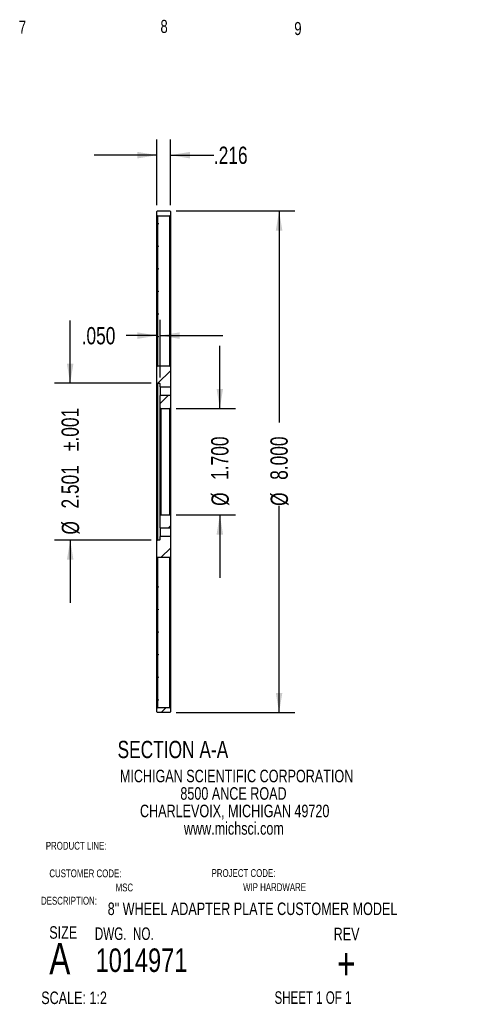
# Model space of a CAD drawing. Header units: inches. Extents: x 0.1 to 11.4, y 0.2 to 8.3.
# Tile 9 of 9: x 7.8 to 11.4, y 0.4 to 8.3. Entities that reach past the tile are written whole.
import ezdxf

# ---------------------------------------------------------------- set-up
doc = ezdxf.new("R2010")
doc.units = ezdxf.units.IN
doc.header["$MEASUREMENT"] = 0
doc.linetypes.add('PHANTOM', pattern=[0.5, 0.25, -0.05, 0.05, -0.05, 0.05, -0.05])
doc.layers.add('DIMENSIONS', color=150, linetype='Continuous')
doc.layers.add('TEXT', color=7, linetype='Continuous')
doc.layers.add('SECTION', color=7, linetype='PHANTOM', lineweight=35)
doc.styles.add('SLDTEXTSTYLE0', font='TXT', dxfattribs={"width": 0.75})
doc.styles.add('SLDTEXTSTYLE1', font='TXT', dxfattribs={"width": 0.6875})
doc.styles.add('SLDTEXTSTYLE2', font='TXT', dxfattribs={"width": 0.694444})
doc.dimstyles.new('SLDDIMSTYLE3', dxfattribs={"dimtxt": 0.137795, "dimasz": 0.156, "dimexe": 0, "dimexo": 0.0625, "dimgap": 0.034449, "dimtad": 0, "dimdec": 3, "dimlfac": 2, "dimrnd": 1e-09, "dimzin": 4, "dimdsep": 46, "dimtxsty": 'SLDTEXTSTYLE0', "dimsah": 1, "dimcen": 0.09, "dimadec": 0, "dimazin": 1, "dimtfac": 1, "dimtdec": 3, "dimtmove": 0, "dimatfit": 0, "dimfxl": 0, "dimfrac": 2, "dimtolj": 1, "dimtzin": 12, "dimarcsym": 0})
doc.dimstyles.new('SLDDIMSTYLE4', dxfattribs={"dimtxt": 0.137795, "dimasz": 0.156, "dimexe": 0, "dimexo": 0.0625, "dimgap": 0.034449, "dimtad": 0, "dimdec": 3, "dimlfac": 2, "dimrnd": 1e-09, "dimzin": 4, "dimdsep": 46, "dimtxsty": 'SLDTEXTSTYLE0', "dimsah": 1, "dimcen": 0.09, "dimadec": 0, "dimazin": 1, "dimtfac": 1, "dimtdec": 3, "dimtofl": 0, "dimtmove": 0, "dimatfit": 3, "dimfxl": 0, "dimfrac": 2, "dimtolj": 1, "dimtzin": 12, "dimarcsym": 0})
doc.dimstyles.new('SLDDIMSTYLE5', dxfattribs={"dimtxt": 0.137795, "dimasz": 0.156, "dimexe": 0, "dimexo": 0.0625, "dimgap": 0.034449, "dimtad": 0, "dimdec": 3, "dimlfac": 2, "dimrnd": 1e-09, "dimzin": 12, "dimdsep": 46, "dimtxsty": 'SLDTEXTSTYLE0', "dimsah": 1, "dimcen": 0.09, "dimadec": 0, "dimazin": 3, "dimtol": 1, "dimtp": 0.001, "dimtm": 0.001, "dimtfac": 1, "dimtdec": 3, "dimtmove": 0, "dimatfit": 0, "dimfxl": 0, "dimfrac": 2, "dimtolj": 1, "dimarcsym": 0})
doc.dimstyles.new('SLDDIMSTYLE6', dxfattribs={"dimtxt": 0.137795, "dimasz": 0.156, "dimexe": 0, "dimexo": 0.0625, "dimgap": 0.034449, "dimtad": 0, "dimtih": 1, "dimtoh": 1, "dimdec": 3, "dimlfac": 2, "dimrnd": 1e-09, "dimzin": 4, "dimdsep": 46, "dimtxsty": 'SLDTEXTSTYLE0', "dimsah": 1, "dimcen": 0.09, "dimadec": 0, "dimazin": 1, "dimtfac": 1, "dimtdec": 3, "dimtmove": 0, "dimatfit": 0, "dimfxl": 0, "dimfrac": 2, "dimtolj": 1, "dimtzin": 12, "dimarcsym": 0})
doc.dimstyles.new('SLDDIMSTYLE7', dxfattribs={"dimtxt": 0.137795, "dimasz": 0.156, "dimexe": 0, "dimexo": 0.0625, "dimgap": 0.034449, "dimtad": 0, "dimtih": 1, "dimtoh": 1, "dimdec": 3, "dimlfac": 2, "dimrnd": 1e-09, "dimzin": 12, "dimdsep": 46, "dimtxsty": 'SLDTEXTSTYLE0', "dimsah": 1, "dimcen": 0.09, "dimadec": 0, "dimazin": 3, "dimtfac": 1, "dimtdec": 3, "dimtmove": 0, "dimatfit": 0, "dimfxl": 0, "dimfrac": 2, "dimtolj": 1, "dimtzin": 12, "dimarcsym": 0})

# ---------------------------------------------------------------- blocks, each defined once
blk = doc.blocks.new('SW_NOTE_0_1')
at = {"layer": 'TEXT', "color": 0, "char_height": 0.1, "attachment_point": 2, "style": 'SLDTEXTSTYLE0'}
for s, insert in [('MICHIGAN SCIENTIFIC CORPORATION', (1.1969, 0.1289)), ('8500 ANCE ROAD', (1.1722, -0.0105)), ('CHARLEVOIX, MICHIGAN 49720', (1.1819, -0.1498)), ('www.michsci.com', (1.1754, -0.2892))]:
    blk.add_mtext(s, dxfattribs=dict(at, insert=insert))
blk = doc.blocks.new('_D_8')
at = {"layer": 'DIMENSIONS'}
for p, q in [((9.3811, 5.152), (9.3811, 5.652)), ((9.0324, 5.152), (9.5061, 5.152)), ((9.0324, 4.302), (9.5061, 4.302)), ((9.3811, 4.302), (9.3811, 3.802))]:
    blk.add_line(p, q, dxfattribs=at)
for points in [[(9.3811, 5.152), (9.4071, 5.308), (9.3551, 5.308)], [(9.3811, 4.302), (9.3551, 4.146), (9.4071, 4.146)]]:
    blk.add_solid(points, dxfattribs=at)
at = {"layer": 'DIMENSIONS', "char_height": 0.1378, "attachment_point": 1, "rotation": 90, "style": 'SLDTEXTSTYLE0'}
for s, insert in [('1.700', (9.3118, 4.5824)), ('%%c', (9.3139, 4.3746))]:
    blk.add_mtext(s, dxfattribs=dict(at, insert=insert))
blk = doc.blocks.new('_D_9')
at = {"layer": 'DIMENSIONS'}
for p, q in [((9.0324, 6.727), (9.9785, 6.727)), ((9.8535, 6.727), (9.8535, 5.0406)), ((9.8535, 2.727), (9.8535, 4.3746)), ((9.0324, 2.727), (9.9785, 2.727))]:
    blk.add_line(p, q, dxfattribs=at)
for points in [[(9.8535, 6.727), (9.8275, 6.571), (9.8795, 6.571)], [(9.8535, 2.727), (9.8795, 2.883), (9.8275, 2.883)]]:
    blk.add_solid(points, dxfattribs=at)
at = {"layer": 'DIMENSIONS', "char_height": 0.1378, "attachment_point": 1, "rotation": 90, "style": 'SLDTEXTSTYLE0'}
for s, insert in [('8.000', (9.7842, 4.5824)), ('%%c', (9.7864, 4.3746))]:
    blk.add_mtext(s, dxfattribs=dict(at, insert=insert))
blk = doc.blocks.new('_D_10')
at = {"layer": 'DIMENSIONS'}
for p, q in [((8.1878, 5.3522), (8.1878, 5.8522)), ((8.8344, 5.3522), (8.0628, 5.3522)), ((8.8344, 4.1017), (8.0628, 4.1017)), ((8.1878, 4.1017), (8.1878, 3.6017))]:
    blk.add_line(p, q, dxfattribs=at)
for points in [[(8.1878, 5.3522), (8.2138, 5.5082), (8.1618, 5.5082)], [(8.1878, 4.1017), (8.1618, 3.9457), (8.2138, 3.9457)]]:
    blk.add_solid(points, dxfattribs=at)
at = {"layer": 'DIMENSIONS', "char_height": 0.1378, "attachment_point": 1, "rotation": 90, "style": 'SLDTEXTSTYLE0'}
for s, insert in [('±.001', (8.1185, 4.812)), ('2.501', (8.1185, 4.3538)), ('%%c', (8.1206, 4.146))]:
    blk.add_mtext(s, dxfattribs=dict(at, insert=insert))
blk = doc.blocks.new('_D_11')
at = {"layer": 'DIMENSIONS'}
for p, q in [((8.8794, 5.5345), (8.8794, 5.8578)), ((8.9044, 5.3982), (8.9044, 5.8578)), ((8.8794, 5.7328), (8.6354, 5.7328)), ((8.9044, 5.7328), (9.4044, 5.7328))]:
    blk.add_line(p, q, dxfattribs=at)
for points in [[(8.8794, 5.7328), (8.7234, 5.7588), (8.7234, 5.7068)], [(8.9044, 5.7328), (9.0604, 5.7068), (9.0604, 5.7588)]]:
    blk.add_solid(points, dxfattribs=at)
at = {"layer": 'DIMENSIONS', "insert": (8.2791, 5.8011), "char_height": 0.1378, "attachment_point": 1, "style": 'SLDTEXTSTYLE0'}
blk.add_mtext('.050', dxfattribs=at)
blk = doc.blocks.new('_D_12')
at = {"layer": 'DIMENSIONS'}
for p, q in [((8.8794, 6.772), (8.8794, 7.2971)), ((8.9874, 6.772), (8.9874, 7.2971)), ((8.8794, 7.1721), (8.3794, 7.1721)), ((8.9874, 7.1721), (9.3334, 7.1721))]:
    blk.add_line(p, q, dxfattribs=at)
for points in [[(8.8794, 7.1721), (8.7234, 7.1981), (8.7234, 7.1461)], [(8.9874, 7.1721), (9.1434, 7.1461), (9.1434, 7.1981)]]:
    blk.add_solid(points, dxfattribs=at)
at = {"layer": 'DIMENSIONS', "insert": (9.3334, 7.2403), "char_height": 0.1378, "attachment_point": 1, "style": 'SLDTEXTSTYLE0'}
blk.add_mtext('.216', dxfattribs=at)

msp = doc.modelspace()

# ---------------------------------------------------------------- hatches: boundary and pattern name
at = {"layer": 'SECTION', "linetype": 'Continuous', "lineweight": 18}
h = msp.add_hatch(dxfattribs=at)
h.set_pattern_fill('ANSI31', color=256, style=0)
h.paths.add_polyline_path([(8.88441, 6.72696), (8.87941, 6.72196), (8.87941, 6.69446), (8.88441, 6.68946), (8.98241, 6.68946), (8.98741, 6.69446), (8.98741, 6.72196), (8.98241, 6.72696)], flags=0)
h = msp.add_hatch(dxfattribs=at)
h.set_pattern_fill('ANSI31', color=256, style=0)
edge = h.paths.add_edge_path(flags=0)
edge.add_line((8.98741, 5.48446), (8.98241, 5.48946))
edge.add_line((8.98241, 5.48946), (8.88441, 5.48946))
edge.add_line((8.88441, 5.48946), (8.87941, 5.48446))
edge.add_line((8.87941, 5.48446), (8.87941, 5.35721))
edge.add_line((8.87941, 5.35721), (8.88441, 5.35221))
edge.add_line((8.88441, 5.35221), (8.90041, 5.35221))
edge.add_arc((8.90041, 5.34821), 0.004, 0, 90, ccw=False)
edge.add_line((8.90441, 5.34821), (8.90441, 5.32346))
edge.add_line((8.90441, 5.32346), (8.98741, 5.32346))
edge.add_line((8.98741, 5.32346), (8.98741, 5.48446))
h = msp.add_hatch(dxfattribs=at)
h.set_pattern_fill('ANSI31', color=256, style=0)
h.paths.add_polyline_path([(8.98741, 5.15696), (8.98741, 5.25546), (8.90441, 5.25546), (8.90441, 5.15696), (8.90941, 5.15196), (8.98241, 5.15196)], flags=0)
h = msp.add_hatch(dxfattribs=at)
h.set_pattern_fill('ANSI31', color=256, style=0)
h.paths.add_polyline_path([(8.98741, 4.29696), (8.98241, 4.30196), (8.90941, 4.30196), (8.90441, 4.29696), (8.90441, 4.19846), (8.98741, 4.19846)], flags=0)
h = msp.add_hatch(dxfattribs=at)
h.set_pattern_fill('ANSI31', color=256, style=0)
edge = h.paths.add_edge_path(flags=0)
edge.add_arc((8.90041, 4.10571), 0.004, 270, 360, ccw=False)
edge.add_line((8.90041, 4.10171), (8.88441, 4.10171))
edge.add_line((8.88441, 4.10171), (8.87941, 4.09671))
edge.add_line((8.87941, 4.09671), (8.87941, 3.96946))
edge.add_line((8.87941, 3.96946), (8.88441, 3.96446))
edge.add_line((8.88441, 3.96446), (8.98241, 3.96446))
edge.add_line((8.98241, 3.96446), (8.98741, 3.96946))
edge.add_line((8.98741, 3.96946), (8.98741, 4.13046))
edge.add_line((8.98741, 4.13046), (8.90441, 4.13046))
edge.add_line((8.90441, 4.13046), (8.90441, 4.10571))
h = msp.add_hatch(dxfattribs=at)
h.set_pattern_fill('ANSI31', color=256, style=0)
h.paths.add_polyline_path([(8.87941, 2.73196), (8.88441, 2.72696), (8.98241, 2.72696), (8.98741, 2.73196), (8.98741, 2.75946), (8.98241, 2.76446), (8.88441, 2.76446), (8.87941, 2.75946)], flags=0)

# ---------------------------------------------------------------- linework, layer by layer
at = {"color": 1, "linetype": 'Continuous', "lineweight": 25}
for p, q in [((8.87941, 6.72196), (8.88441, 6.72696)), ((8.87941, 6.69446), (8.87941, 6.72196)), ((8.87941, 6.69446), (8.88441, 6.68946)), ((8.87941, 6.63386), (8.87941, 6.69446)), ((8.88441, 6.72696), (8.98241, 6.72696)), ((8.88441, 6.68946), (8.98241, 6.68946)), ((8.88441, 6.68946), (8.88441, 6.63113)), ((8.98241, 6.72696), (8.98741, 6.72196)), ((8.98241, 6.68946), (8.98741, 6.69446)), ((8.98241, 6.62696), (8.98241, 6.68946)), ((8.98741, 6.72196), (8.98741, 6.69446)), ((8.98741, 6.69446), (8.98741, 6.62696)), ((8.87941, 6.61767), (8.87941, 6.63386)), ((8.87941, 6.45372), (8.87941, 6.61767)), ((8.88741, 6.62246), (8.88441, 6.62073)), ((8.88441, 6.62073), (8.88441, 6.45102)), ((8.98241, 5.55196), (8.98241, 6.62696)), ((8.98741, 6.62696), (8.98741, 5.55196)), ((8.87941, 6.43754), (8.87941, 6.45372)), ((8.88441, 6.44062), (8.88441, 6.27089)), ((8.87941, 6.27357), (8.87941, 6.43754)), ((8.87941, 6.25739), (8.87941, 6.27357)), ((8.87941, 6.09337), (8.87941, 6.25739)), ((8.88441, 6.26049), (8.88441, 6.09072)), ((8.87941, 6.07719), (8.87941, 6.09337)), ((8.87941, 5.91312), (8.87941, 6.07719)), ((8.88441, 6.08032), (8.88441, 5.91051)), ((8.87941, 5.89693), (8.87941, 5.91312)), ((8.87941, 5.73278), (8.87941, 5.89693)), ((8.88441, 5.91051), (8.88741, 5.90877)), ((8.88741, 5.90183), (8.88441, 5.9001)), ((8.88441, 5.9001), (8.88441, 5.73021)), ((8.87941, 5.71658), (8.87941, 5.73278)), ((8.87941, 5.55196), (8.87941, 5.71658)), ((8.88741, 5.72153), (8.88441, 5.7198)), ((8.88441, 5.7198), (8.88441, 5.55196)), ((8.87941, 5.48446), (8.87941, 5.55196)), ((8.88441, 5.55196), (8.88441, 5.48946)), ((8.98241, 5.48946), (8.98241, 5.55196)), ((8.98741, 5.55196), (8.98741, 5.48446)), ((8.88441, 5.48946), (8.87941, 5.48446)), ((8.87941, 5.35721), (8.87941, 5.48446)), ((8.98241, 5.48946), (8.88441, 5.48946)), ((8.98741, 5.48446), (8.98241, 5.48946)), ((8.98741, 5.48446), (8.98741, 5.32346)), ((8.87941, 5.35721), (8.88441, 5.35221)), ((8.87941, 4.72696), (8.87941, 5.35721)), ((8.88441, 5.35221), (8.90041, 5.35221)), ((8.88441, 5.35221), (8.88441, 4.72696)), ((8.90441, 5.32346), (8.90441, 5.34821)), ((8.90441, 5.32346), (8.90441, 5.28946)), ((8.90441, 5.32346), (8.98741, 5.32346)), ((8.90441, 5.28946), (8.90441, 5.25546)), ((8.98741, 5.32346), (8.98741, 5.28946)), ((8.98741, 5.28946), (8.98741, 5.25546)), ((8.90441, 5.15696), (8.90441, 5.25546)), ((8.98741, 5.25546), (8.90441, 5.25546)), ((8.98741, 5.25546), (8.98741, 5.15696)), ((8.90441, 5.15696), (8.90941, 5.15196)), ((8.90441, 4.72696), (8.90441, 5.15696)), ((8.90941, 5.15196), (8.98241, 5.15196)), ((8.90941, 5.15196), (8.90941, 4.72696)), ((8.98241, 5.15196), (8.98741, 5.15696)), ((8.98241, 4.72696), (8.98241, 5.15196)), ((8.98741, 5.15696), (8.98741, 4.72696)), ((8.87941, 4.09671), (8.87941, 4.72696)), ((8.88441, 4.72696), (8.88441, 4.10171)), ((8.90441, 4.29696), (8.90441, 4.72696)), ((8.90941, 4.72696), (8.90941, 4.30196)), ((8.98241, 4.30196), (8.98241, 4.72696)), ((8.98741, 4.72696), (8.98741, 4.29696)), ((8.90941, 4.30196), (8.90441, 4.29696)), ((8.90441, 4.19846), (8.90441, 4.29696)), ((8.98241, 4.30196), (8.90941, 4.30196)), ((8.98741, 4.29696), (8.98241, 4.30196)), ((8.98741, 4.29696), (8.98741, 4.19846)), ((8.90441, 4.19846), (8.98741, 4.19846)), ((8.90441, 4.19846), (8.90441, 4.16446)), ((8.90441, 4.16446), (8.90441, 4.13046)), ((8.98741, 4.19846), (8.98741, 4.16446)), ((8.98741, 4.16446), (8.98741, 4.13046)), ((8.88441, 4.10171), (8.87941, 4.09671)), ((8.87941, 3.96946), (8.87941, 4.09671)), ((8.90041, 4.10171), (8.88441, 4.10171)), ((8.98741, 4.13046), (8.90441, 4.13046)), ((8.90441, 4.10571), (8.90441, 4.13046)), ((8.98741, 4.13046), (8.98741, 3.96946)), ((8.87941, 3.96946), (8.88441, 3.96446)), ((8.87941, 3.90196), (8.87941, 3.96946)), ((8.88441, 3.96446), (8.98241, 3.96446)), ((8.88441, 3.96446), (8.88441, 3.90196)), ((8.98241, 3.96446), (8.98741, 3.96946)), ((8.98241, 3.90196), (8.98241, 3.96446)), ((8.98741, 3.96946), (8.98741, 3.90196)), ((8.87941, 3.73734), (8.87941, 3.90196)), ((8.88441, 3.90196), (8.88441, 3.73412)), ((8.98241, 2.82696), (8.98241, 3.90196)), ((8.98741, 3.90196), (8.98741, 2.82696)), ((8.87941, 3.72114), (8.87941, 3.73734)), ((8.87941, 3.55699), (8.87941, 3.72114)), ((8.88441, 3.73412), (8.88741, 3.73238)), ((8.88441, 3.72371), (8.88441, 3.55382)), ((8.87941, 3.54079), (8.87941, 3.55699)), ((8.87941, 3.37673), (8.87941, 3.54079)), ((8.88441, 3.55382), (8.88741, 3.55208)), ((8.88741, 3.54515), (8.88441, 3.54341)), ((8.88441, 3.54341), (8.88441, 3.3736)), ((8.87941, 3.36054), (8.87941, 3.37673)), ((8.87941, 3.19653), (8.87941, 3.36054)), ((8.88441, 3.36319), (8.88441, 3.19343)), ((8.87941, 3.18035), (8.87941, 3.19653)), ((8.87941, 3.01637), (8.87941, 3.18035)), ((8.88441, 3.18303), (8.88441, 3.01329)), ((8.87941, 3.00019), (8.87941, 3.01637)), ((8.87941, 2.83625), (8.87941, 3.00019)), ((8.88441, 3.00289), (8.88441, 2.83319)), ((8.87941, 2.82006), (8.87941, 2.83625)), ((8.88441, 2.83319), (8.88741, 2.83145)), ((8.87941, 2.75946), (8.87941, 2.82006)), ((8.88441, 2.76446), (8.87941, 2.75946)), ((8.87941, 2.73196), (8.87941, 2.75946)), ((8.88441, 2.82278), (8.88441, 2.76446)), ((8.98241, 2.76446), (8.88441, 2.76446)), ((8.98241, 2.76446), (8.98241, 2.82696)), ((8.98741, 2.75946), (8.98241, 2.76446)), ((8.98741, 2.82696), (8.98741, 2.75946)), ((8.98741, 2.75946), (8.98741, 2.73196)), ((8.88441, 2.72696), (8.87941, 2.73196)), ((8.98241, 2.72696), (8.88441, 2.72696)), ((8.98741, 2.73196), (8.98241, 2.72696))]:
    msp.add_line(p, q, dxfattribs=at)
at = {"color": 1, "linetype": 'Continuous', "lineweight": 25, "flags": 128}
for points in [[(8.88441, 6.45102), (8.88609, 6.45005), (8.88741, 6.44929)], [(8.88741, 6.44236), (8.88573, 6.44139), (8.88441, 6.44062)], [(8.88441, 6.27089), (8.88609, 6.26992), (8.88741, 6.26916)], [(8.88741, 6.26222), (8.88573, 6.26125), (8.88441, 6.26049)], [(8.88441, 6.09072), (8.88609, 6.08975), (8.88741, 6.08899)], [(8.88741, 6.08205), (8.88573, 6.08108), (8.88441, 6.08032)], [(8.88441, 5.73021), (8.88609, 5.72924), (8.88741, 5.72847)], [(8.88741, 3.72544), (8.88573, 3.72447), (8.88441, 3.72371)], [(8.88441, 3.3736), (8.88609, 3.37263), (8.88741, 3.37186)], [(8.88741, 3.36493), (8.88573, 3.36396), (8.88441, 3.36319)], [(8.88441, 3.19343), (8.88609, 3.19246), (8.88741, 3.19169)], [(8.88741, 3.18476), (8.88573, 3.18379), (8.88441, 3.18303)], [(8.88441, 3.01329), (8.88609, 3.01232), (8.88741, 3.01156)], [(8.88741, 3.00463), (8.88573, 3.00366), (8.88441, 3.00289)]]:
    msp.add_lwpolyline(points, dxfattribs=at)
at = {"color": 1, "linetype": 'Continuous', "lineweight": 25}
for centre, start, end in [((8.90041, 5.34821), 0, 90), ((8.90041, 4.10571), 270, 0)]:
    msp.add_arc(centre, 0.004, start, end, dxfattribs=at)
for points in [[(8.88441, 6.63113), (8.88275, 6.63204), (8.88108, 6.63295), (8.87941, 6.63386)], [(8.87941, 6.61767), (8.88107, 6.61869), (8.88274, 6.61971), (8.88441, 6.62073)], [(8.88441, 6.63113), (8.88541, 6.63055), (8.88641, 6.62998), (8.88741, 6.6294)], [(8.88441, 6.45102), (8.88274, 6.45192), (8.88108, 6.45282), (8.87941, 6.45372)], [(8.87941, 6.43754), (8.88107, 6.43857), (8.88274, 6.4396), (8.88441, 6.44062)], [(8.88441, 6.27089), (8.88274, 6.27178), (8.88108, 6.27268), (8.87941, 6.27357)], [(8.87941, 6.25739), (8.88107, 6.25842), (8.88274, 6.25946), (8.88441, 6.26049)], [(8.88441, 6.09072), (8.88274, 6.09161), (8.88108, 6.09249), (8.87941, 6.09337)], [(8.87941, 6.07719), (8.88107, 6.07823), (8.88274, 6.07928), (8.88441, 6.08032)], [(8.88441, 5.91051), (8.88274, 5.91138), (8.88108, 5.91225), (8.87941, 5.91312)], [(8.87941, 5.89693), (8.88107, 5.89799), (8.88274, 5.89904), (8.88441, 5.9001)], [(8.88441, 5.73021), (8.88274, 5.73107), (8.88108, 5.73193), (8.87941, 5.73278)], [(8.87941, 5.71658), (8.88107, 5.71765), (8.88274, 5.71873), (8.88441, 5.7198)], [(8.88441, 3.73412), (8.88274, 3.73519), (8.88107, 3.73626), (8.87941, 3.73734)], [(8.87941, 3.72114), (8.88108, 3.72199), (8.88274, 3.72285), (8.88441, 3.72371)], [(8.88441, 3.55382), (8.88274, 3.55487), (8.88107, 3.55593), (8.87941, 3.55699)], [(8.87941, 3.54079), (8.88108, 3.54166), (8.88274, 3.54254), (8.88441, 3.54341)], [(8.88441, 3.3736), (8.88274, 3.37464), (8.88107, 3.37568), (8.87941, 3.37673)], [(8.87941, 3.36054), (8.88108, 3.36142), (8.88274, 3.36231), (8.88441, 3.36319)], [(8.88441, 3.19343), (8.88274, 3.19446), (8.88107, 3.19549), (8.87941, 3.19653)], [(8.87941, 3.18035), (8.88108, 3.18124), (8.88274, 3.18213), (8.88441, 3.18303)], [(8.88441, 3.01329), (8.88274, 3.01432), (8.88107, 3.01534), (8.87941, 3.01637)], [(8.87941, 3.00019), (8.88108, 3.00109), (8.88274, 3.00199), (8.88441, 3.00289)], [(8.88441, 2.83319), (8.88274, 2.8342), (8.88107, 2.83522), (8.87941, 2.83625)], [(8.87941, 2.82006), (8.88108, 2.82097), (8.88275, 2.82188), (8.88441, 2.82278)], [(8.88741, 2.82452), (8.88641, 2.82394), (8.88541, 2.82336), (8.88441, 2.82278)]]:
    msp.add_open_spline(points, degree=3, dxfattribs=at)
for points, knots in [([(8.88741, 6.6294), (8.88763, 6.62925), (8.88807, 6.62897), (8.8886, 6.62838), (8.88903, 6.62771), (8.88919, 6.62721), (8.88927, 6.62696)], [0, 0, 0, 0, 0.2493718, 0.4999882, 0.7505689, 1, 1, 1, 1]), ([(8.88927, 6.62696), (8.88933, 6.62667), (8.88945, 6.62611), (8.88938, 6.62523), (8.88916, 6.62446), (8.88882, 6.62381), (8.88843, 6.62328), (8.88796, 6.62282), (8.88759, 6.62258), (8.88741, 6.62246)], [0, 0, 0, 0, 0.1671187, 0.3308383, 0.499277, 0.6227822, 0.7501997, 0.8749363, 1, 1, 1, 1]), ([(8.88741, 6.44929), (8.8876, 6.44916), (8.88798, 6.44892), (8.88847, 6.44841), (8.88914, 6.44746), (8.88961, 6.44582), (8.8891, 6.44409), (8.88827, 6.44295), (8.8877, 6.44255), (8.88741, 6.44236)], [0, 0, 0, 0, 0.0821558, 0.1649655, 0.2509791, 0.499749, 0.7489199, 0.8753298, 1, 1, 1, 1]), ([(8.88741, 6.26916), (8.8876, 6.26903), (8.88798, 6.26878), (8.88847, 6.26828), (8.88913, 6.26733), (8.88961, 6.26569), (8.8891, 6.26395), (8.88828, 6.26282), (8.8877, 6.26242), (8.88741, 6.26222)], [0, 0, 0, 0, 0.082028, 0.1648497, 0.2510169, 0.4996799, 0.7485113, 0.8751124, 1, 1, 1, 1]), ([(8.88741, 6.08899), (8.8876, 6.08887), (8.88798, 6.08862), (8.88847, 6.08811), (8.88913, 6.08716), (8.88961, 6.08552), (8.8891, 6.08379), (8.88828, 6.08265), (8.8877, 6.08225), (8.88741, 6.08205)], [0, 0, 0, 0, 0.0819926, 0.1648349, 0.2510816, 0.4996813, 0.7481729, 0.8748309, 1, 1, 1, 1]), ([(8.88741, 5.90877), (8.8876, 5.90865), (8.88798, 5.9084), (8.88847, 5.90789), (8.88913, 5.90694), (8.88961, 5.9053), (8.8891, 5.90357), (8.88828, 5.90243), (8.8877, 5.90203), (8.88741, 5.90183)], [0, 0, 0, 0, 0.0820019, 0.1648279, 0.2510313, 0.4996771, 0.7483945, 0.8750264, 1, 1, 1, 1]), ([(8.88741, 5.72847), (8.8876, 5.72835), (8.88798, 5.7281), (8.88847, 5.72759), (8.88914, 5.72664), (8.88961, 5.725), (8.8891, 5.72327), (8.88827, 5.72213), (8.8877, 5.72173), (8.88741, 5.72153)], [0, 0, 0, 0, 0.0820765, 0.1648849, 0.250977, 0.4997161, 0.7487564, 0.875263, 1, 1, 1, 1]), ([(8.88741, 3.73238), (8.8876, 3.73226), (8.88799, 3.73201), (8.88847, 3.7315), (8.88914, 3.73056), (8.88961, 3.72891), (8.8891, 3.72717), (8.88827, 3.72603), (8.8877, 3.72564), (8.88741, 3.72544)], [0, 0, 0, 0, 0.0822336, 0.1650355, 0.250957, 0.4998132, 0.749147, 0.8754185, 1, 1, 1, 1]), ([(8.88741, 3.55208), (8.8876, 3.55196), (8.88799, 3.55171), (8.88847, 3.5512), (8.88914, 3.55026), (8.88961, 3.54861), (8.8891, 3.54687), (8.88827, 3.54574), (8.8877, 3.54534), (8.88741, 3.54515)], [0, 0, 0, 0, 0.0824867, 0.165294, 0.2509729, 0.4999769, 0.7495828, 0.8754893, 1, 1, 1, 1]), ([(8.88741, 3.37186), (8.8876, 3.37174), (8.88799, 3.37149), (8.88847, 3.37098), (8.88914, 3.37004), (8.88961, 3.36839), (8.8891, 3.36666), (8.88827, 3.36552), (8.8877, 3.36512), (8.88741, 3.36493)], [0, 0, 0, 0, 0.0823679, 0.1651742, 0.2509692, 0.4998912, 0.7493704, 0.8754588, 1, 1, 1, 1]), ([(8.88741, 3.19169), (8.8876, 3.19157), (8.88799, 3.19132), (8.88848, 3.19081), (8.88914, 3.18986), (8.88961, 3.18822), (8.8891, 3.18649), (8.88827, 3.18535), (8.8877, 3.18496), (8.88741, 3.18476)], [0, 0, 0, 0, 0.0826521, 0.1656593, 0.2515924, 0.5001187, 0.74927, 0.875449, 1, 1, 1, 1]), ([(8.88741, 3.01156), (8.8876, 3.01144), (8.88798, 3.01119), (8.88847, 3.01068), (8.88914, 3.00973), (8.88961, 3.00809), (8.8891, 3.00636), (8.88828, 3.00522), (8.8877, 3.00482), (8.88741, 3.00463)], [0, 0, 0, 0, 0.082171, 0.1650978, 0.2513429, 0.4999208, 0.7484903, 0.8750354, 1, 1, 1, 1]), ([(8.88741, 2.83145), (8.88765, 2.83129), (8.88814, 2.83097), (8.88871, 2.83031), (8.88909, 2.82961), (8.88932, 2.82891), (8.88941, 2.82826), (8.88941, 2.8276), (8.88932, 2.82717), (8.88927, 2.82696)], [0, 0, 0, 0, 0.1672154, 0.3310643, 0.4996924, 0.6223837, 0.7495538, 0.8748466, 1, 1, 1, 1]), ([(8.88927, 2.82696), (8.88919, 2.82671), (8.88903, 2.82621), (8.8886, 2.82554), (8.88807, 2.82495), (8.88763, 2.82466), (8.88741, 2.82452)], [0, 0, 0, 0, 0.2493919, 0.4999842, 0.7505887, 1, 1, 1, 1])]:
    msp.add_open_spline(points, degree=3, knots=knots, dxfattribs=at)

# ---------------------------------------------------------------- block references
at = {"layer": 'TEXT'}
msp.add_blockref('SW_NOTE_0_1', (8.3177, 2.14127), dxfattribs=at)

# ---------------------------------------------------------------- texts
at = {"layer": 'SECTION', "insert": (9.0069, 2.50044), "char_height": 0.1377953, "attachment_point": 2, "style": 'SLDTEXTSTYLE0'}
msp.add_mtext('SECTION A-A', dxfattribs=at)
at = {"layer": 'TEXT'}
for s, insert, char_height, attachment_point, style in [('8', (8.90752, 8.25114), 0.10417, 1, 'SLDTEXTSTYLE0'), ('7', (7.77821, 8.24496), 0.10417, 1, 'SLDTEXTSTYLE0'), ('9', (9.97463, 8.23439), 0.10417, 1, 'SLDTEXTSTYLE0'), ('PRODUCT LINE:', (7.99351, 1.69488), 0.0625, 1, 'SLDTEXTSTYLE0'), ('CUSTOMER CODE:', (8.02166, 1.47478), 0.0625, 1, 'SLDTEXTSTYLE0'), ('PROJECT CODE:', (9.31543, 1.47721), 0.0625, 1, 'SLDTEXTSTYLE0'), ('MSC', (8.61967, 1.36227), 0.0625, 2, 'SLDTEXTSTYLE0'), ('WIP HARDWARE', (9.81739, 1.3647), 0.0625, 2, 'SLDTEXTSTYLE0'), ('DESCRIPTION:', (7.95543, 1.25644), 0.0625, 1, 'SLDTEXTSTYLE0'), ('8" WHEEL ADAPTER PLATE CUSTOMER MODEL', (8.48705, 1.21108), 0.1, 1, 'SLDTEXTSTYLE0'), ('SIZE', (8.02093, 1.02205), 0.1, 1, 'SLDTEXTSTYLE0'), ('DWG.  NO.', (8.38421, 1.01239), 0.1, 1, 'SLDTEXTSTYLE2'), ('REV', (10.28854, 1.00981), 0.1, 1, 'SLDTEXTSTYLE0'), ('A', (8.02132, 0.88904), 0.25, 1, 'SLDTEXTSTYLE0'), ('1014971', (8.39046, 0.84446), 0.1875, 1, 'SLDTEXTSTYLE0'), ('+', (10.31608, 0.84933), 0.25, 1, 'SLDTEXTSTYLE0'), ('SCALE: 1:2', (7.95694, 0.50087), 0.1, 1, 'SLDTEXTSTYLE0'), ('SHEET 1 OF 1', (9.81714, 0.50282), 0.1, 1, 'SLDTEXTSTYLE1')]:
    msp.add_mtext(s, dxfattribs=dict(at, insert=insert, char_height=char_height, attachment_point=attachment_point, style=style))

# ---------------------------------------------------------------- dimensions: what is measured, and where the dimension line sits
at = {"layer": 'DIMENSIONS'}
for base, p1, p2, dimstyle, picture, middle in [((8.98741, 7.17206), (8.87941, 6.72196), (8.98741, 6.72196), 'SLDDIMSTYLE7', '_D_12', (9.51156, 7.17206)), ((8.87941, 5.73284), (8.90441, 5.34821), (8.87941, 5.48446), 'SLDDIMSTYLE6', '_D_11', (8.45724, 5.73284))]:
    dim = msp.add_linear_dim(base=base, p1=p1, p2=p2, dimstyle=dimstyle, dxfattribs=at)
    dim.commit()
    dim.dimension.update_dxf_attribs({"geometry": picture, "text_midpoint": middle, "dimtype": 160})
for base, p1, p2, dimstyle, picture, middle in [((9.85355, 2.72696), (8.98241, 6.72696), (8.98241, 2.72696), 'SLDDIMSTYLE4', '_D_9', (9.85355, 4.70759)), ((8.18777, 4.10171), (8.88441, 5.35221), (8.88441, 4.10171), 'SLDDIMSTYLE5', '_D_10', (8.18777, 4.70759)), ((9.38111, 4.30196), (8.98241, 5.15196), (8.98241, 4.30196), 'SLDDIMSTYLE3', '_D_8', (9.38111, 4.70759))]:
    dim = msp.add_linear_dim(base=base, p1=p1, p2=p2, angle=90, text='%%c<>', dimstyle=dimstyle, dxfattribs=at)
    dim.commit()
    dim.dimension.update_dxf_attribs({"geometry": picture, "text_midpoint": middle, "dimtype": 160})

doc.saveas('drawing.dxf')
